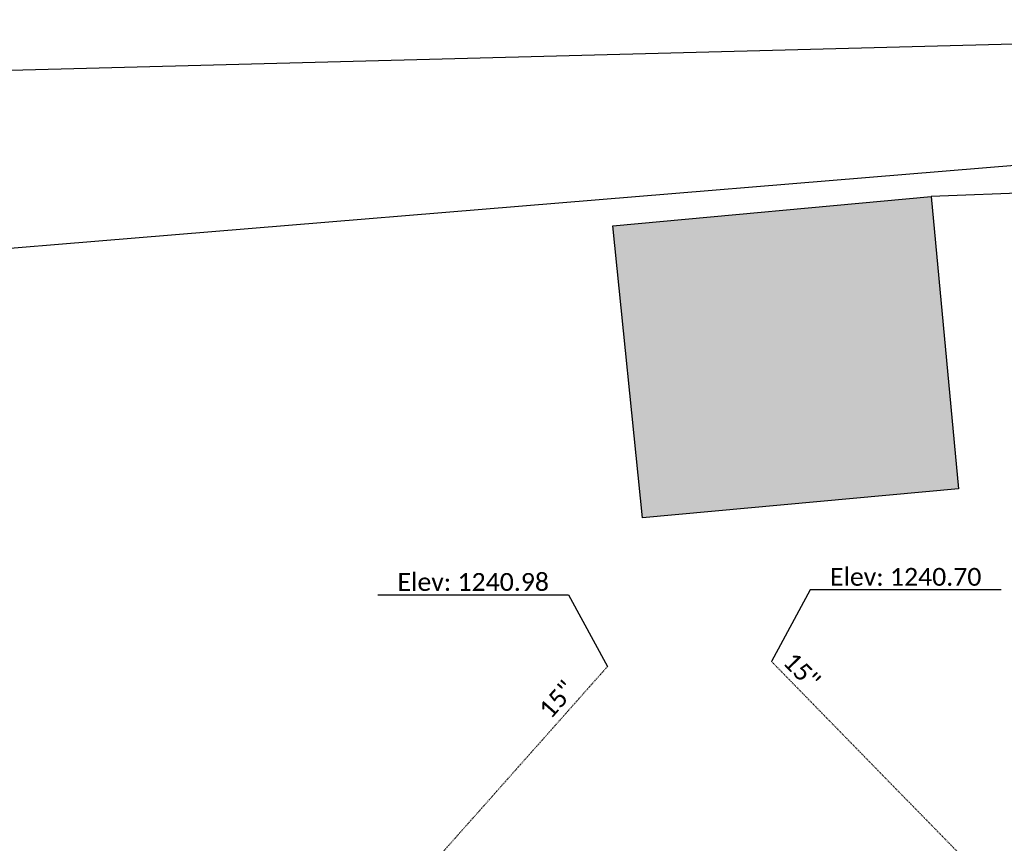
# Model space of a CAD drawing. Header units: feet. Extents: x 2262913 to 2469997, y 259999 to 435293.
# Tile 145 of 147: x 2468679 to 2468834, y 263500 to 263630. Entities that reach past the tile are written whole.
import ezdxf

# ---------------------------------------------------------------- set-up
doc = ezdxf.new("R2010")
doc.units = ezdxf.units.FT
doc.header["$MEASUREMENT"] = 0
doc.linetypes.add('OhDOT_USTN5', pattern=[0.11, 0.055, -0.055])
doc.linetypes.add('ohteleex', pattern=[0])
doc.layers.add('0_View_Frame_Border', color=7, linetype='Continuous', plot=False)
for name, color, linetype in [('BD_X_Building', 231, 'Continuous'), ('DR_X_Storm_Sewer', 151, 'OhDOT_USTN5'), ('DR_X_Text', 7, 'Continuous'), ('DV_X_Property_Line', 7, 'Continuous'), ('UT_X_Overhead_Telecom', 30, 'ohteleex')]:
    doc.layers.add(name, color=color, linetype=linetype)
doc.styles.add('Simplex Normal (0.14)', font='calibri.ttf', dxfattribs={"height": 0.14})
picture_1 = doc.add_image_def('image1.tif', size_in_pixel=(5000, 5000))
picture_2 = doc.add_image_def('image2.jpg', size_in_pixel=(1570, 936))
picture_3 = doc.add_image_def('image3.jpg', size_in_pixel=(1570, 936))

msp = doc.modelspace()

# ---------------------------------------------------------------- hatches: boundary and pattern name
at = {"layer": 'BD_X_Building'}
h = msp.add_hatch(color=253, dxfattribs=at)
h.dxf.hatch_style = 1
h.paths.add_polyline_path([(2468772.24, 263597.26), (2468822.25, 263601.85), (2468826.55, 263555.95), (2468776.86, 263551.4)])

# ---------------------------------------------------------------- linework, layer by layer
at = {"layer": 'BD_X_Building', "flags": 128}
msp.add_lwpolyline([(2468772.24, 263597.26), (2468822.25, 263601.85), (2468826.55, 263555.95), (2468776.86, 263551.4)], close=True, dxfattribs=at)
at = {"layer": 'DR_X_Storm_Sewer', "flags": 128}
for points in [[(2468668.770224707, 263412.5062655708), (2468771.376, 263528.016)], [(2468797.153, 263528.82), (2468833.554108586, 263491.5896155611)]]:
    msp.add_lwpolyline(points, dxfattribs=at)
at = {"layer": 'DR_X_Text', "flags": 128}
for points in [[(2468833.250151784, 263540.0971490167), (2468803.250151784, 263540.0971490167), (2468797.153, 263528.82)], [(2468735.278848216, 263539.2931490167), (2468765.278848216, 263539.2931490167), (2468771.376, 263528.016)]]:
    msp.add_lwpolyline(points, dxfattribs=at)
at = {"layer": 'DV_X_Property_Line'}
msp.add_lwpolyline([(2468600.053256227, 263587.3779640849), (2468872.828936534, 263609.8729033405)], dxfattribs=at)
at = {"layer": 'UT_X_Overhead_Telecom', "flags": 128}
msp.add_lwpolyline([(2468871.431567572, 263603.7815483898), (2468822.25, 263601.85)], dxfattribs=at)

# ---------------------------------------------------------------- texts
at = {"layer": 'DR_X_Text', "char_height": 2.8, "attachment_point": 5, "style": 'Simplex Normal (0.14)'}
for s, insert in [('Elev: 1240.98', (2468750.278848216, 263541.2931490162)), ('Elev: 1240.70', (2468818.250151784, 263542.0971490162))]:
    msp.add_mtext(s, dxfattribs=dict(at, insert=insert))
for insert, rotation in [((2468801.927272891, 263527.3302029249), 314.35473266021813), ((2468763.456564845, 263522.8501624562), 48.38573643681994)]:
    msp.add_mtext('15"', dxfattribs=dict(at, insert=insert, rotation=rotation))

# ---------------------------------------------------------------- pictures from other files: only their frames are drawn
at = {"layer": '0_View_Frame_Border', "transparency": 33554687}
image = msp.add_image(picture_1, insert=(2465000.248783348, 259998.96360447), size_in_units=(4997.215326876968, 4997.215326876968), dxfattribs=dict(at, brightness=68, contrast=48))
image.dxf.flags = 6
at = {"layer": '0_View_Frame_Border'}
image = msp.add_image(picture_3, insert=(2468487.561646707, 263292.3835399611), size_in_units=(950.9352146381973, 566.9269814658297), rotation=1.4999999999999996, dxfattribs=at)
image.dxf.flags = 6
image = msp.add_image(picture_2, insert=(2468562.940256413, 263087.9408564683, -1249), size_in_units=(890.0175218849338, 530.6091722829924), rotation=1.4999999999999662, dxfattribs=at)
image.dxf.flags = 6

doc.saveas('drawing.dxf')
